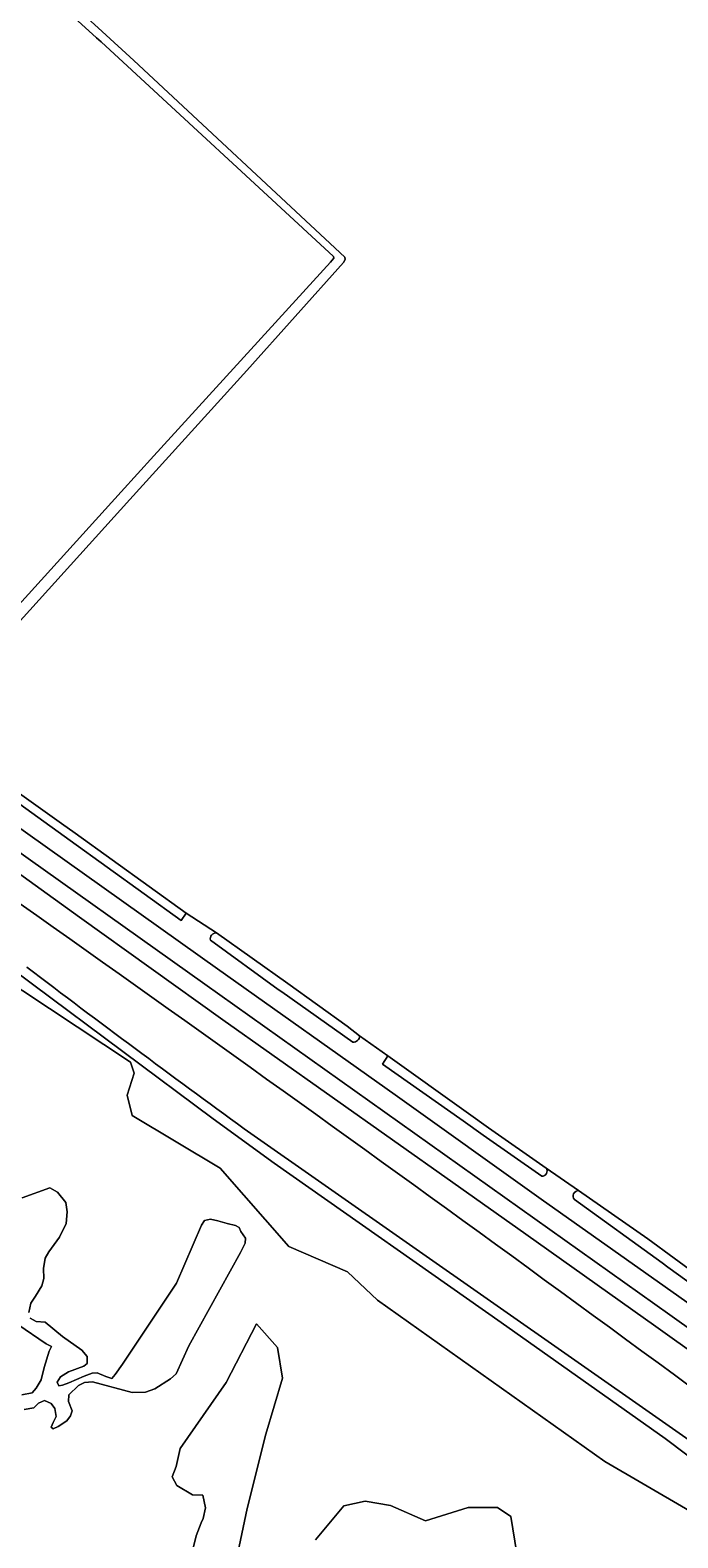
# Model space of a CAD drawing. Header units: metres. Extents: x 200176 to 205485, y 394066 to 399855.
# Tile 55 of 230: x 203198 to 203339, y 395907 to 396237. Entities that reach past the tile are written whole.
import ezdxf
from ezdxf.enums import TextEntityAlignment as Align

# ---------------------------------------------------------------- set-up
doc = ezdxf.new("R2010")
doc.units = ezdxf.units.M
for name, color, linetype, lineweight in [('B-WE-GR-BOS_LOOF-GV', 40, 'Continuous', 13), ('B-WE-GR-BOUWLAND-GV', 80, 'Continuous', 13), ('B-WE-GR-GRAS-GV', 60, 'Continuous', 13), ('B-WE-IE-TERREINAFSCHEIDING_KUNSTMATIG_HEKWERK-G', 20, 'IE-TERREINAFSCHEIDING-KUNSTMATIG', 18), ('B-WE-OG-TOPOGRAFIE-T18', 10, 'Continuous', 18), ('B-WE-OG-WATER_MEER-GV', 140, 'Continuous', 18), ('B-WE-OG-WATER_SLOOT-GV', 120, 'Continuous', 18), ('B-WE-OG-WEG-GV', 7, 'Continuous', 18), ('B-WE-VH-VERHARDING_ASFALT-GV', 252, 'Continuous', 18)]:
    doc.layers.add(name, color=color, linetype=linetype, lineweight=lineweight)
doc.styles.add('NLCS-ISO-M20-T18', font='NLCS-ISO.ttf', dxfattribs={"height": 0.036})
doc.linetypes.add('IE-TERREINAFSCHEIDING-KUNSTMATIG', pattern='A,4,[82,NLCS.shx,S=0.75,R=90,X=0,Y=0],4,-2', length=10)

msp = doc.modelspace()

# ---------------------------------------------------------------- linework, layer by layer
at = {"layer": 'B-WE-GR-BOS_LOOF-GV', "flags": 128}
for points in [[(203350.308, 395908.11), (203323.368, 395923.776), (203273.602, 395959.098), (203267.059, 395965.31), (203254.26, 395970.812), (203239.175, 395988), (203219.94, 395999.539), (203218.848, 396003.983), (203220.373, 396008.776), (203219.616, 396011.196), (203190.132, 396030.706)], [(203195.862, 395981.469), (203201.911, 395983.667), (203203.631, 395982.77), (203205.44, 395980.481), (203205.739, 395978.417), (203205.51, 395975.875), (203204.028, 395972.859), (203201.738, 395969.712), (203200.911, 395968.315), (203200.582, 395966.015), (203200.64, 395963.851), (203200.218, 395962.214), (203198.812, 395959.944), (203197.814, 395958.465), (203197.341, 395956.433)], [(203197.626, 395955.169), (203198.914, 395954.467), (203200.945, 395954.299), (203204.689, 395951.168), (203208.935, 395948.166), (203210.101, 395946.745), (203210.11, 395945.218), (203209.368, 395944.684), (203205.99, 395943.399), (203204.245, 395942.303), (203203.506, 395941.158), (203203.87, 395940.334), (203204.677, 395940.464), (203206.102, 395941.02), (203209.443, 395942.449), (203211.227, 395943.096), (203212.268, 395943.21), (203214.158, 395942.394), (203215.489, 395941.971), (203216.256, 395942.855), (203217.824, 395945.091), (203229.649, 395962.793), (203235.136, 395975.548), (203235.794, 395976.557), (203237.104, 395976.816), (203238.722, 395976.466), (203240.701, 395975.903), (203242.571, 395975.464), (203243.382, 395974.984), (203243.746, 395974.16), (203244.769, 395972.702), (203244.64, 395971.561), (203243.628, 395969.544), (203232.357, 395949.079), (203229.554, 395943.011), (203228.321, 395941.855), (203224.904, 395939.68), (203222.833, 395938.959), (203219.942, 395938.907), (203211.255, 395941.193), (203209.487, 395941.084), (203208.171, 395940.403), (203206.081, 395938.416), (203206.044, 395936.916), (203206.792, 395934.891), (203206.457, 395933.812), (203205.628, 395932.72), (203203.776, 395931.444), (203202.684, 395930.935), (203202.242, 395931.319), (203202.667, 395932.345), (203203.324, 395933.659), (203203.027, 395935.418), (203202.212, 395936.508), (203200.754, 395937.129), (203199.446, 395936.565), (203198.456, 395935.509), (203196.294, 395935.146)], [(203195.773, 395938.376), (203198.06, 395938.847), (203198.952, 395939.839), (203200.019, 395941.641), (203200.66, 395944.366), (203201.762, 395947.973), (203202.277, 395948.945), (203201.124, 395949.567), (203194.968, 395953.762)], [(203229.326, 395888.531), (203233.949, 395907.554), (203235.022, 395910.351), (203235.512, 395911.302), (203235.962, 395913.664), (203235.397, 395916.408), (203233.177, 395916.482), (203229.717, 395918.532), (203228.672, 395920.465), (203229.564, 395922.712), (203230.437, 395926.649), (203240.538, 395941.113), (203247.124, 395953.954), (203251.738, 395948.73), (203252.828, 395942.055), (203249.211, 395929.778), (203245.073, 395913.468), (203240.401, 395890.961)], [(203260.062, 395906.653), (203266.227, 395914.101), (203270.919, 395915.119), (203276.484, 395914.159), (203284.132, 395910.797), (203293.469, 395913.738), (203299.891, 395913.731), (203302.79, 395911.721), (203304.129, 395903.626)]]:
    msp.add_lwpolyline(points, dxfattribs=at)
at = {"layer": 'B-WE-GR-BOUWLAND-GV', "flags": 128}
for points in [[(203179.614, 396267.542), (203213.382, 396236.754), (203220.348, 396230.402), (203266.503, 396187.411), (203266.532, 396186.866), (203266.167, 396186.208), (203245.012, 396162.611), (203219.426, 396134.33), (203188.614, 396100.271)], [(203183.683, 396078.269), (203204.52, 396063.461), (203207.511, 396061.304), (203231.778, 396043.808), (203238.386, 396039.488), (203253.986, 396028.383), (203267.017, 396019.107), (203269.696, 396016.944), (203275.865, 396012.612), (203293.515, 395999.985), (203297.907, 395996.843), (203310.555, 395987.97), (203317.626, 395983.074), (203332.751, 395972.501), (203338.558, 395968.259), (203356.255, 395955.334)]]:
    msp.add_lwpolyline(points, dxfattribs=at)
at = {"layer": 'B-WE-GR-GRAS-GV', "flags": 128}
for points in [[(203172.421, 396085.967), (203172.578, 396086.144), (203186.668, 396101.993), (203217.571, 396136.032), (203224.712, 396143.898), (203263.374, 396186.301), (203264.059, 396187.178), (203263.997, 396187.544), (203213.168, 396234.516), (203212.17, 396235.424), (203160.315, 396282.61)], [(203372.011, 395926.283), (203363.793, 395932.469), (203334.498, 395953.31), (203306.1, 395973.513), (203290.073, 395984.861), (203250.527, 396012.862), (203239.751, 396020.492), (203208.422, 396042.956), (203187.61, 396057.878), (203169.18, 396070.46), (203154.143, 396080.726), (203134.21, 396095.196)], [(203355.547, 395914.538), (203336.585, 395928.841), (203300.69, 395954.246), (203251.05, 395989.086), (203237.662, 395998.794), (203198.169, 396028.266), (203185.109, 396038.012)], [(203185.109, 396038.012), (203198.169, 396028.266), (203237.662, 395998.794), (203251.05, 395989.086), (203300.69, 395954.246), (203336.585, 395928.841), (203355.547, 395914.538)], [(203190.132, 396030.706), (203219.616, 396011.196), (203220.373, 396008.776), (203218.848, 396003.983), (203219.94, 395999.539), (203239.175, 395988), (203254.26, 395970.812), (203267.059, 395965.31), (203273.602, 395959.098), (203323.368, 395923.776), (203350.308, 395908.11)], [(203244.488, 395996.628), (203352.963, 395920.671), (203366.642, 395910.95)], [(203366.642, 395910.95), (203352.963, 395920.671), (203244.488, 395996.628)], [(203240.401, 395890.961), (203245.073, 395913.468), (203249.211, 395929.778), (203252.828, 395942.055), (203251.738, 395948.73), (203247.124, 395953.954), (203240.538, 395941.113), (203230.437, 395926.649), (203229.564, 395922.712), (203228.672, 395920.465), (203229.717, 395918.532), (203233.177, 395916.482), (203235.397, 395916.408), (203235.962, 395913.664), (203235.512, 395911.302), (203235.022, 395910.351), (203233.949, 395907.554), (203229.326, 395888.531)], [(203304.129, 395903.626), (203302.79, 395911.721), (203299.891, 395913.731), (203293.469, 395913.738), (203284.132, 395910.797), (203276.484, 395914.159), (203270.919, 395915.119), (203266.227, 395914.101), (203260.062, 395906.653)]]:
    msp.add_lwpolyline(points, dxfattribs=at)
at = {"layer": 'B-WE-GR-GRAS-GV'}
for points in [[(203370.488, 395919.152, 0.0079293), (203141.287, 396083.759)], [(203141.287, 396083.759, -0.0079293), (203370.488, 395919.152)], [(203196.905, 396031.976, 0.0054495), (203244.488, 395996.628)], [(203244.488, 395996.628, -0.0054495), (203196.905, 396031.976)]]:
    msp.add_lwpolyline(points, format="xyb", dxfattribs=at)
at = {"layer": 'B-WE-IE-TERREINAFSCHEIDING_KUNSTMATIG_HEKWERK-G', "flags": 128}
for points in [[(203198.169, 396028.266), (203185.109, 396038.012)], [(203237.662, 395998.794), (203198.169, 396028.266)], [(203251.05, 395989.086), (203237.662, 395998.794)], [(203300.69, 395954.246), (203251.05, 395989.086)], [(203336.585, 395928.841), (203300.69, 395954.246)], [(203355.547, 395914.538), (203336.585, 395928.841)]]:
    msp.add_lwpolyline(points, dxfattribs=at)
at = {"layer": 'B-WE-OG-WATER_MEER-GV', "flags": 128}
for points in [[(203197.341, 395956.433), (203197.814, 395958.465), (203198.812, 395959.944), (203200.218, 395962.214), (203200.64, 395963.851), (203200.582, 395966.015), (203200.911, 395968.315), (203201.738, 395969.712), (203204.028, 395972.859), (203205.51, 395975.875), (203205.739, 395978.417), (203205.44, 395980.481), (203203.631, 395982.77), (203201.911, 395983.667), (203195.862, 395981.469)], [(203196.294, 395935.146), (203198.456, 395935.509), (203199.446, 395936.565), (203200.754, 395937.129), (203202.212, 395936.508), (203203.027, 395935.418), (203203.324, 395933.659), (203202.667, 395932.345), (203202.242, 395931.319), (203202.684, 395930.935), (203203.776, 395931.444), (203205.628, 395932.72), (203206.457, 395933.812), (203206.792, 395934.891), (203206.044, 395936.916), (203206.081, 395938.416), (203208.171, 395940.403), (203209.487, 395941.084), (203211.255, 395941.193), (203219.942, 395938.907), (203222.833, 395938.959), (203224.904, 395939.68), (203228.321, 395941.855), (203229.554, 395943.011), (203232.357, 395949.079), (203243.628, 395969.544), (203244.64, 395971.561), (203244.769, 395972.702), (203243.746, 395974.16), (203243.382, 395974.984), (203242.571, 395975.464), (203240.701, 395975.903), (203238.722, 395976.466), (203237.104, 395976.816), (203235.794, 395976.557), (203235.136, 395975.548), (203229.649, 395962.793), (203217.824, 395945.091), (203216.256, 395942.855), (203215.489, 395941.971), (203214.158, 395942.394), (203212.268, 395943.21), (203211.227, 395943.096), (203209.443, 395942.449), (203206.102, 395941.02), (203204.677, 395940.464), (203203.87, 395940.334), (203203.506, 395941.158), (203204.245, 395942.303), (203205.99, 395943.399), (203209.368, 395944.684), (203210.11, 395945.218), (203210.101, 395946.745), (203208.935, 395948.166), (203204.689, 395951.168), (203200.945, 395954.299), (203198.914, 395954.467), (203197.626, 395955.169)], [(203194.968, 395953.762), (203201.124, 395949.567), (203202.277, 395948.945), (203201.762, 395947.973), (203200.66, 395944.366), (203200.019, 395941.641), (203198.952, 395939.839), (203198.06, 395938.847), (203195.773, 395938.376)]]:
    msp.add_lwpolyline(points, dxfattribs=at)
at = {"layer": 'B-WE-OG-WATER_SLOOT-GV', "flags": 128}
for points in [[(203160.315, 396282.61), (203212.17, 396235.424), (203213.168, 396234.516), (203263.997, 396187.544), (203264.059, 396187.178), (203263.374, 396186.301), (203224.712, 396143.898), (203217.571, 396136.032), (203186.668, 396101.993), (203172.578, 396086.144), (203174.695, 396085.044), (203177.113, 396087.931), (203188.614, 396100.271), (203219.426, 396134.33), (203245.012, 396162.611), (203266.167, 396186.208), (203266.532, 396186.866), (203266.503, 396187.411), (203220.348, 396230.402), (203213.382, 396236.754), (203179.614, 396267.542)], [(203182.469, 396076.955), (203206.373, 396059.734), (203230.683, 396042.221), (203231.778, 396043.808), (203207.511, 396061.304), (203204.52, 396063.461), (203183.683, 396078.269)], [(203269.696, 396016.944), (203267.017, 396019.107), (203253.986, 396028.383), (203238.386, 396039.488)], [(203237.091, 396037.871), (203251.926, 396027.102), (203252.657, 396026.584), (203268.243, 396015.544)], [(203310.555, 395987.97), (203297.907, 395996.843), (203293.515, 395999.985), (203275.865, 396012.612), (203274.751, 396010.786), (203292.335, 395998.356), (203296.742, 395995.241), (203309.587, 395986.229)], [(203358.926, 395953.332), (203356.255, 395955.334), (203338.558, 395968.259), (203332.751, 395972.501), (203317.626, 395983.074)], [(203316.712, 395981.134), (203335.906, 395967.253), (203337.156, 395966.354), (203358.257, 395951.18), (203358.926, 395953.332)]]:
    msp.add_lwpolyline(points, dxfattribs=at)
at = {"layer": 'B-WE-OG-WATER_SLOOT-GV'}
for points in [[(203238.386, 396039.488, 0.5261213), (203237.091, 396037.871)], [(203268.243, 396015.544, 0.4251695), (203269.696, 396016.944)], [(203309.587, 395986.229, 0.5939344), (203310.555, 395987.97)], [(203317.626, 395983.074, 0.6524868), (203316.712, 395981.134)]]:
    msp.add_lwpolyline(points, format="xyb", dxfattribs=at)
at = {"layer": 'B-WE-OG-WEG-GV', "flags": 128}
for points in [[(203112.92, 396127.979), (203116.595, 396132.725), (203115.28, 396133.897), (203108.424, 396139.439), (203101.592, 396133.446), (203101.338, 396133.65), (203100.272, 396132.15), (203101.535, 396131.196), (203106.979, 396127.156), (203106.604, 396126.68), (203117.612, 396118.523), (203128.59, 396110.62), (203144.136, 396099.356), (203159.479, 396088.148), (203192.851, 396064.265), (203238.633, 396031.619), (203277.466, 396004.072), (203309.468, 395981.215), (203366.665, 395940.699)], [(203359.868, 395939.985), (203337.588, 395955.868), (203235.814, 396028.238), (203190.072, 396060.825), (203156.845, 396084.738), (203114.202, 396115.556), (203107.095, 396120.788), (203097.027, 396128.472), (203089.472, 396134.021), (203088.016, 396132.838), (203091.543, 396130.133), (203090.871, 396129.234), (203092.758, 396127.933), (203092.025, 396126.896), (203095.706, 396124.117), (203096.518, 396125.18), (203092.866, 396118.633), (203090.562, 396114.502), (203091.371, 396114.743), (203092.187, 396114.956)], [(203112.195, 396110.738), (203120.465, 396105.173), (203134.21, 396095.196), (203154.143, 396080.726), (203169.18, 396070.46), (203187.61, 396057.878), (203208.422, 396042.956), (203239.751, 396020.492), (203250.527, 396012.862), (203290.073, 395984.861), (203306.1, 395973.513), (203334.498, 395953.31), (203363.793, 395932.469), (203372.011, 395926.283)], [(203238.386, 396039.488), (203231.778, 396043.808), (203230.683, 396042.221), (203206.373, 396059.734), (203182.469, 396076.955)], [(203268.243, 396015.544), (203252.657, 396026.584), (203251.926, 396027.102), (203237.091, 396037.871)], [(203309.587, 395986.229), (203296.742, 395995.241), (203292.335, 395998.356), (203274.751, 396010.786), (203275.865, 396012.612), (203269.696, 396016.944)], [(203317.626, 395983.074), (203310.555, 395987.97)], [(203358.257, 395951.18), (203337.156, 395966.354), (203335.906, 395967.253), (203316.712, 395981.134)]]:
    msp.add_lwpolyline(points, dxfattribs=at)
at = {"layer": 'B-WE-OG-WEG-GV'}
for points in [[(203237.091, 396037.871, -0.5261213), (203238.386, 396039.488)], [(203269.696, 396016.944, -0.4251695), (203268.243, 396015.544)], [(203310.555, 395987.97, -0.5939344), (203309.587, 395986.229)], [(203316.712, 395981.134, -0.6524868), (203317.626, 395983.074)]]:
    msp.add_lwpolyline(points, format="xyb", dxfattribs=at)
at = {"layer": 'B-WE-VH-VERHARDING_ASFALT-GV', "flags": 128}
for points in [[(203077.861, 396142.716), (203086.164, 396136.451), (203087.304, 396135.613), (203089.472, 396134.021), (203097.027, 396128.472), (203107.095, 396120.788), (203114.202, 396115.556), (203156.845, 396084.738), (203190.072, 396060.825), (203235.814, 396028.238), (203337.588, 395955.868), (203359.868, 395939.985)], [(203366.665, 395940.699), (203309.468, 395981.215), (203277.466, 396004.072), (203238.633, 396031.619), (203192.851, 396064.265)]]:
    msp.add_lwpolyline(points, dxfattribs=at)

# ---------------------------------------------------------------- texts
at = {"layer": 'B-WE-OG-TOPOGRAFIE-T18', "style": 'NLCS-ISO-M20-T18'}
msp.add_text('Elsteren', height=0.036, rotation=324.7, dxfattribs=at).set_placement((203313.573, 395975.128), align=Align.MIDDLE)

doc.saveas('drawing.dxf')
